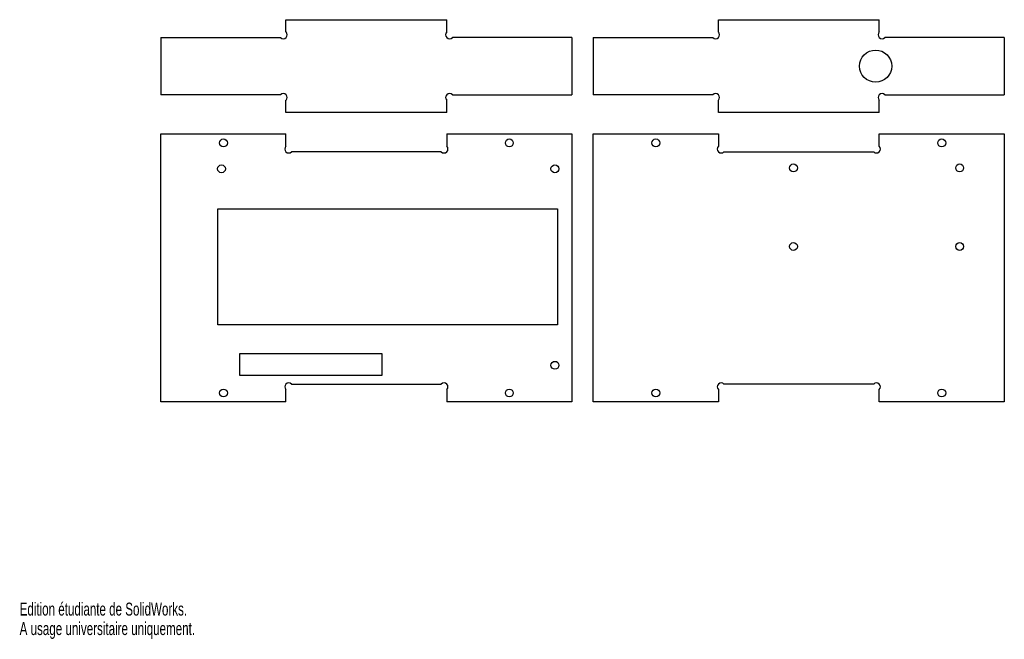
# Model space of a CAD drawing. Extents: x 0 to 276, y 0 to 173.
import ezdxf
from ezdxf.enums import TextEntityAlignment as Align

# ---------------------------------------------------------------- set-up
doc = ezdxf.new("R2010")
doc.units = 0
doc.layers.get('0').update_dxf_attribs({"linetype": 'CONTINUOUS'})

msp = doc.modelspace()

# ---------------------------------------------------------------- linework, layer by layer
at = {"color": 7, "linetype": 'CONTINUOUS'}
for p, q in [((74.53, 169.91), (74.53, 173.36)), ((74.53, 173.36), (119.53, 173.36)), ((119.53, 169.91), (119.53, 173.36)), ((195.53, 169.91), (195.53, 173.36)), ((195.53, 173.36), (240.53, 173.36)), ((240.53, 169.91), (240.53, 173.36)), ((39.53, 168.36), (39.53, 152.36)), ((39.53, 168.36), (72.98, 168.36)), ((154.53, 168.36), (121.09, 168.36)), ((154.53, 168.36), (154.53, 152.36)), ((160.53, 168.36), (160.53, 152.36)), ((160.53, 168.36), (193.98, 168.36)), ((275.53, 168.36), (242.09, 168.36)), ((275.53, 168.36), (275.53, 152.36)), ((72.98, 152.36), (39.53, 152.36)), ((121.09, 152.36), (154.53, 152.36)), ((193.98, 152.36), (160.53, 152.36)), ((242.09, 152.36), (275.53, 152.36)), ((74.53, 147.36), (74.53, 150.8)), ((119.53, 147.36), (119.53, 150.8)), ((195.53, 147.36), (195.53, 150.8)), ((240.53, 147.36), (240.53, 150.8)), ((119.53, 147.36), (74.53, 147.36)), ((240.53, 147.36), (195.53, 147.36)), ((39.53, 66.36), (39.53, 141.36)), ((39.53, 141.36), (74.53, 141.36)), ((74.53, 137.91), (74.53, 141.36)), ((119.53, 141.36), (119.53, 137.91)), ((119.53, 141.36), (154.53, 141.36)), ((154.53, 141.36), (154.53, 66.36)), ((160.53, 66.36), (160.53, 141.36)), ((160.53, 141.36), (195.53, 141.36)), ((195.53, 141.36), (195.53, 137.91)), ((240.53, 137.91), (240.53, 141.36)), ((240.53, 141.36), (275.53, 141.36)), ((275.53, 141.36), (275.53, 66.36)), ((117.98, 136.36), (76.09, 136.36)), ((197.09, 136.36), (238.98, 136.36)), ((55.48, 120.41), (150.48, 120.41)), ((55.48, 87.91), (55.48, 120.41)), ((150.48, 120.41), (150.48, 87.91)), ((150.48, 87.91), (55.48, 87.91)), ((101.48, 79.86), (61.48, 79.86)), ((61.48, 79.86), (61.48, 73.86)), ((101.48, 73.86), (101.48, 79.86)), ((61.48, 73.86), (101.48, 73.86)), ((74.53, 66.36), (74.53, 69.8)), ((76.09, 71.36), (117.98, 71.36)), ((119.53, 69.8), (119.53, 66.36)), ((195.53, 69.8), (195.53, 66.36)), ((238.98, 71.36), (197.09, 71.36)), ((240.53, 66.36), (240.53, 69.8)), ((74.53, 66.36), (39.53, 66.36)), ((154.53, 66.36), (119.53, 66.36)), ((195.53, 66.36), (160.53, 66.36)), ((275.53, 66.36), (240.53, 66.36))]:
    msp.add_line(p, q, dxfattribs=at)
for centre, radius in [((239.53, 160.36), 4.5), ((57.03, 138.86), 1.1), ((137.03, 138.86), 1.1), ((178.03, 138.86), 1.1), ((258.03, 138.86), 1.1), ((56.48, 131.61), 1.1), ((149.78, 131.61), 1.1), ((216.53, 131.86), 1.1), ((263.03, 131.86), 1.1), ((216.53, 109.86), 1.1), ((263.03, 109.86), 1.1), ((149.78, 76.61), 1.1), ((57.03, 68.86), 1.1), ((137.03, 68.86), 1.1), ((178.03, 68.86), 1.1), ((258.03, 68.86), 1.1)]:
    msp.add_circle(centre, radius, dxfattribs=at)
for centre, start, end in [((73.76, 169.14), 225, 45), ((120.31, 169.14), 135, 315), ((194.76, 169.14), 225, 45), ((241.31, 169.14), 135, 315), ((73.76, 151.58), 315, 135), ((120.31, 151.58), 45, 225), ((194.76, 151.58), 315, 135), ((241.31, 151.58), 45, 225), ((75.31, 137.14), 135, 315), ((118.76, 137.14), 225, 45), ((196.31, 137.14), 135, 315), ((239.76, 137.14), 225, 45), ((75.31, 70.58), 45, 225), ((118.76, 70.58), 315, 135), ((196.31, 70.58), 45, 225), ((239.76, 70.58), 315, 135)]:
    msp.add_arc(centre, 1.1, start, end, dxfattribs=at)

# ---------------------------------------------------------------- texts
for s, width, p in [('Edition étudiante de SolidWorks.', 0.667188, (0, 5.45)), ('A usage universitaire uniquement.', 0.668182, (0, 0))]:
    msp.add_text(s, height=3.633, dxfattribs=dict(at, width=width)).set_placement(p, align=Align.BOTTOM_LEFT)

doc.saveas('drawing.dxf')
